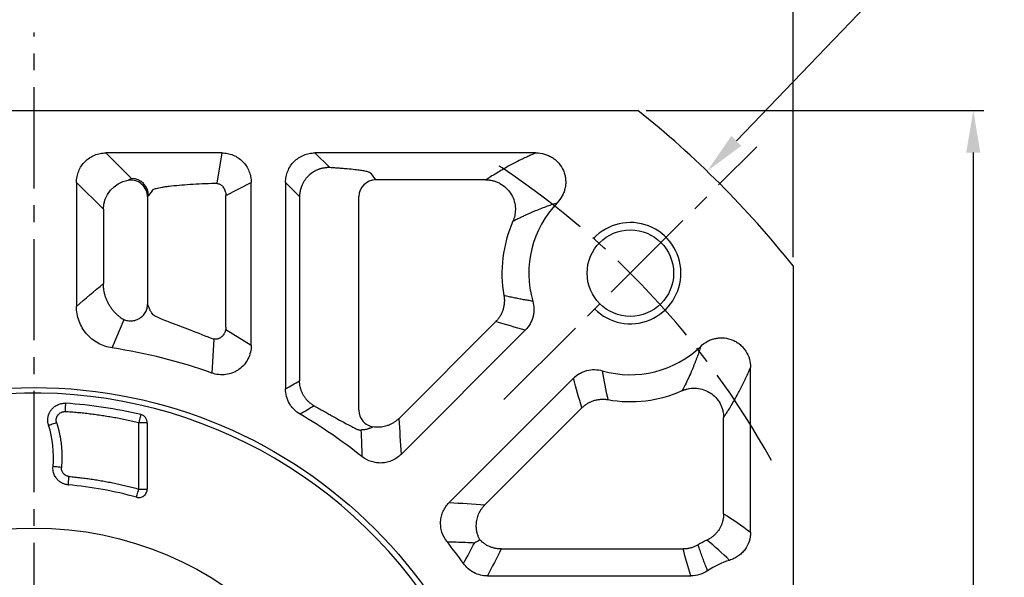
# Model space of a CAD drawing. Header units: millimetres. Extents: x 8126 to 9163, y -551 to 182.
# Tile 8 of 15: x 8339 to 8455, y -44 to 22. Entities that reach past the tile are written whole.
import ezdxf

# ---------------------------------------------------------------- set-up
doc = ezdxf.new("R2010")
doc.units = ezdxf.units.MM
doc.linetypes.add('点画线', pattern=[18, 12, -2, 2, -2])
for name, color, linetype, lineweight in [('6文字层', 3, 'Continuous', 35), ('粗实线', 7, 'Continuous', 40), ('细实线', 7, 'Continuous', 18)]:
    doc.layers.add(name, color=color, linetype=linetype, lineweight=lineweight)
doc.layers.add('7中心线层', color=7, linetype='点画线')
doc.layers.add('标注线', color=7, linetype='Continuous')
doc.styles.add('工程字', font='gbenor.shx', dxfattribs={"bigfont": 'gbcbig.shx'})
doc.dimstyles.new('ISO-25', dxfattribs={"dimtxt": 11, "dimasz": 5, "dimexe": 1.25, "dimexo": 1, "dimgap": 2, "dimtad": 1, "dimtxsty": '工程字', "dimcen": 2, "dimadec": 0, "dimazin": 0, "dimtfac": 1, "dimtmove": 0, "dimatfit": 3, "dimfxl": 1, "dimarcsym": 0})
doc.dimstyles.new('ISO-25-1', dxfattribs={"dimtxt": 11, "dimasz": 5, "dimexe": 1.25, "dimexo": 1, "dimgap": 2, "dimtad": 1, "dimtoh": 1, "dimtxsty": '工程字', "dimcen": 2, "dimadec": 0, "dimazin": 0, "dimtfac": 1, "dimtmove": 0, "dimatfit": 3, "dimfxl": 1, "dimarcsym": 0})

# ---------------------------------------------------------------- blocks, each defined once
blk = doc.blocks.new('*D31')
at = {"layer": '6文字层', "color": 0, "lineweight": -2}
for p, q in [((8412.87, 11.38), (8452.91, 11.38)), ((8451.66, 6.38), (8451.66, -163.62)), ((8412.87, -168.62), (8452.91, -168.62))]:
    blk.add_line(p, q, dxfattribs=at)
at = {"layer": '6文字层', "color": 0}
for points in [[(8452.49, 6.38), (8450.82, 6.38), (8451.66, 11.38)], [(8450.82, -163.62), (8452.49, -163.62), (8451.66, -168.62)]]:
    blk.add_solid(points, dxfattribs=at)
at = {"layer": 'Defpoints', "color": 0}
for p in [(8411.87, 11.38), (8411.87, -168.62), (8451.66, -168.62)]:
    blk.add_point(p, dxfattribs=at)
at = {"layer": '6文字层', "color": 0, "insert": (8444.16, -78.62), "char_height": 11, "attachment_point": 5, "rotation": 90, "style": '工程字'}
blk.add_mtext('180', dxfattribs=at)
blk = doc.blocks.new('*D33')
at = {"layer": '6文字层', "color": 0, "lineweight": -2}
for p, q in [((8340.28, -80.62), (8340.28, -76.62)), ((8338.28, -78.62), (8342.28, -78.62)), ((8231.44, -170.24), (8259.95, -146.24)), ((8204.69, -170.24), (8231.44, -170.24))]:
    blk.add_line(p, q, dxfattribs=at)
at = {"layer": '6文字层', "color": 0}
blk.add_solid([(8260.49, -146.88), (8259.41, -145.6), (8263.78, -143.02)], dxfattribs=at)
at = {"layer": 'Defpoints', "color": 0}
for p in [(8416.78, -14.22), (8263.78, -143.02)]:
    blk.add_point(p, dxfattribs=at)
at = {"layer": '6文字层', "color": 0, "insert": (8217.07, -162.74), "char_height": 11, "attachment_point": 5, "style": '工程字'}
blk.add_mtext('∅200', dxfattribs=at)
blk = doc.blocks.new('*D34')
at = {"layer": '6文字层', "color": 0, "lineweight": -2}
for p, q in [((8439.01, 23.8), (8423.56, 7.77)), ((8465.77, 23.8), (8439.01, 23.8)), ((8340.28, -80.62), (8340.28, -76.62)), ((8338.28, -78.62), (8342.28, -78.62))]:
    blk.add_line(p, q, dxfattribs=at)
at = {"layer": '6文字层', "color": 0}
blk.add_solid([(8422.96, 8.35), (8424.16, 7.19), (8420.09, 4.17)], dxfattribs=at)
at = {"layer": 'Defpoints', "color": 0}
for p in [(8420.09, 4.17), (8260.47, -161.42)]:
    blk.add_point(p, dxfattribs=at)
at = {"layer": '6文字层', "color": 0, "lineweight": 25, "insert": (8453.39, 31.3), "char_height": 11, "attachment_point": 5, "style": '工程字'}
blk.add_mtext('∅230{}{{\\H0.7x;}{}}', dxfattribs=at)
blk = doc.blocks.new('*D35')
at = {"layer": '6文字层', "color": 0, "lineweight": -2}
for p, q in [((8250.28, -6.03), (8250.28, 25.19)), ((8430.28, -6.03), (8430.28, 25.19)), ((8425.28, 23.94), (8255.28, 23.94))]:
    blk.add_line(p, q, dxfattribs=at)
at = {"layer": '6文字层', "color": 0}
for points in [[(8255.28, 24.77), (8255.28, 23.11), (8250.28, 23.94)], [(8425.28, 23.11), (8425.28, 24.77), (8430.28, 23.94)]]:
    blk.add_solid(points, dxfattribs=at)
at = {"layer": 'Defpoints', "color": 0}
for p in [(8250.28, 23.94), (8250.28, -7.03), (8430.28, -7.03)]:
    blk.add_point(p, dxfattribs=at)
at = {"layer": '6文字层', "color": 0, "insert": (8340.28, 31.44), "char_height": 11, "attachment_point": 5, "style": '工程字'}
blk.add_mtext('180', dxfattribs=at)
blk = doc.blocks.new('*D36')
at = {"layer": '6文字层', "color": 0, "lineweight": -2}
for p, q in [((8426.69, -165.03), (8428.66, -167)), ((8340.28, -178.87), (8340.28, -203.61))]:
    blk.add_line(p, q, dxfattribs=at)
blk.add_arc((8340.28, -78.62), 123.74, 272.3153, 312.6847, dxfattribs=at)
at = {"layer": '6文字层', "color": 0}
for points in [[(8424.75, -170.18), (8423.59, -168.98), (8427.78, -166.12)], [(8345.26, -201.43), (8345.3, -203.09), (8340.28, -202.36)]]:
    blk.add_solid(points, dxfattribs=at)
at = {"layer": 'Defpoints', "color": 0}
for p in [(8340.28, 20.63), (8396, -134.34), (8425.98, -164.32), (8340.28, -177.87), (8372.31, -198.15)]:
    blk.add_point(p, dxfattribs=at)
at = {"layer": '6文字层', "color": 0, "insert": (8384.76, -186.01), "char_height": 11, "attachment_point": 5, "rotation": 22.5, "style": '工程字'}
blk.add_mtext('45%%d', dxfattribs=at)

msp = doc.modelspace()

# ---------------------------------------------------------------- linework, layer by layer
at = {"layer": '7中心线层'}
for p, q in [((8340.2794, -177.8693), (8340.2794, 20.6263)), ((8396.0021, -22.8988), (8425.9781, 7.0771))]:
    msp.add_line(p, q, dxfattribs=at)
msp.add_arc((8340.2794, -78.6215), 100, 29.009385, 57.167358, dxfattribs=at)
at = {"layer": '标注线'}
for p, q in [((8362.5443, 6.3437), (8361.9456, 2.7466)), ((8363.032, 1.3023), (8366.0358, 2.8523)), ((8349.5616, -16.7795), (8350.966, -13.4128)), ((8363.0071, -14.5858), (8366.0358, -16.4624)), ((8361.5907, -15.7315), (8361.367, -19.7495))]:
    msp.add_line(p, q, dxfattribs=at)
at = {"layer": '粗实线', "color": 0, "lineweight": 30}
for p, q in [((8268.6903, 11.3785), (8411.8685, 11.3785)), ((8430.2794, -7.0324), (8430.2794, -150.2106))]:
    msp.add_line(p, q, dxfattribs=at)
for centre, radius in [((8410.9901, -7.9108), 5.125), ((8340.2794, -78.6215), 57.15), ((8340.2794, -78.6215), 40.5)]:
    msp.add_circle(centre, radius, dxfattribs=at)
for radius, start, end in [(115, 38.49995, 51.50005), (56.5, 35.800973, 99.199034)]:
    msp.add_arc((8340.2794, -78.6215), radius, start, end, dxfattribs=at)
at = {"layer": '细实线', "color": 0, "lineweight": -3}
for p, q in [((8362.5443, 6.3437), (8348.8057, 6.3437)), ((8348.8057, 6.3437), (8351.8574, 3.292)), ((8399.8014, 6.3437), (8373.5968, 6.3437)), ((8373.5968, 6.3437), (8375.343, 4.5975)), ((8380.8062, 3.1521), (8380.2793, 3.8552)), ((8345.3142, 2.8523), (8345.3142, -11.8469)), ((8345.3142, 2.8523), (8348.5058, -0.3394)), ((8366.0358, -16.4626), (8366.0358, 2.8523)), ((8370.1053, 2.8523), (8370.1053, -21.6179)), ((8370.1053, 2.8523), (8371.7704, 1.1872)), ((8393.8719, 3.1521), (8380.8062, 3.1521)), ((8354.2794, 1.8599), (8353.8547, 1.2968)), ((8354.2794, 1.8599), (8354.4245, 1.999)), ((8363.032, -14.2987), (8363.032, 1.3023)), ((8371.7704, 1.1872), (8371.7704, -20.6703)), ((8353.7498, 1.1369), (8353.7498, -11.5876)), ((8378.809, -24.1646), (8378.809, 1.157)), ((8348.5058, -0.3394), (8348.5058, -9.1529)), ((8354.4042, -12.8497), (8354.2794, -12.6862)), ((8383.5237, -25.1576), (8395.033, -13.6483)), ((8383.8097, -29.3852), (8398.5386, -14.6563)), ((8425.2447, -38.6168), (8425.2447, -19.101)), ((8404.2447, -20.3623), (8389.5157, -35.0912)), ((8405.2527, -23.8679), (8393.7434, -35.3772)), ((8353.7002, -25.6394), (8352.7015, -25.6394)), ((8352.7015, -33.504), (8352.7015, -25.6394)), ((8353.7002, -25.6394), (8353.7002, -33.504)), ((8422.053, -36.4242), (8422.053, -25.029)), ((8352.7015, -33.504), (8353.7002, -33.504)), ((8395.67, -40.604), (8417.2474, -40.604)), ((8394.0497, -43.7956), (8418.1791, -43.7956))]:
    msp.add_line(p, q, dxfattribs=at)
at = {"layer": '细实线', "color": 0, "lineweight": -3, "flags": 128}
for points in [[(8343.9807, -24.3286), (8343.9938, -24.1372), (8344.0063, -23.9529), (8344.018, -23.7825), (8344.0282, -23.6324), (8344.0367, -23.5083), (8344.043, -23.4146), (8344.0471, -23.3548), (8344.0487, -23.3313)], [(8342.0047, -25.9224), (8342.0286, -25.915), (8342.0866, -25.8968), (8342.1767, -25.8686), (8342.2956, -25.8315), (8342.4387, -25.7867), (8342.601, -25.7359), (8342.7764, -25.681), (8342.9585, -25.6241)], [(8352.9297, -24.6661), (8352.9243, -24.6891), (8352.9107, -24.7474), (8352.8892, -24.8388), (8352.8608, -24.96), (8352.8265, -25.1064), (8352.7875, -25.2727), (8352.7453, -25.4525), (8352.7015, -25.6394)], [(8343.5296, -30.9263), (8343.3395, -30.9094), (8343.1565, -30.8931), (8342.9871, -30.8781), (8342.8377, -30.8648), (8342.7137, -30.8538), (8342.6196, -30.8455), (8342.5591, -30.8401), (8342.5341, -30.8379)], [(8344.3475, -33.0056), (8344.3497, -32.9807), (8344.3551, -32.9201), (8344.3635, -32.8261), (8344.3746, -32.7021), (8344.3879, -32.5526), (8344.403, -32.3833), (8344.4193, -32.2002), (8344.4363, -32.0102)], [(8352.4363, -34.4676), (8352.4429, -34.4434), (8352.459, -34.3848), (8352.4841, -34.2938), (8352.5171, -34.1738), (8352.557, -34.0291), (8352.6021, -33.8652), (8352.6509, -33.688), (8352.7015, -33.504)]]:
    msp.add_lwpolyline(points, dxfattribs=at)
at = {"layer": '细实线', "color": 0, "lineweight": -3}
for centre, radius, start, end in [((8351.8499, 1.2872), 2.0048, 0.275169, 89.786099), ((8380.8137, 1.1473), 2.0048, 90.213882, 179.72485), ((8410.9901, -7.9108), 12.0348, 136.113492, 196.0261), ((8410.9901, -7.9108), 15.2264, 156.139936, 190.084174), ((8340.2794, -78.6215), 62.5348, 70.292821, 81.463873), ((8410.9901, -7.9108), 12.0348, 253.973951, 313.880928), ((8410.9901, -7.9108), 15.2264, 259.915869, 293.860082), ((8340.2794, -78.6215), 55.4186, 76.804854, 86.100011), ((8340.2794, -78.6215), 62.5348, 51.545288, 59.694646), ((8329.8838, -29.7141), 12.7001, 354.923723, 17.370871), ((8340.2794, -78.6215), 45.797, 74.606269, 84.903756), ((8425.2794, -50.6215), 12.2264, 115.25676, 120.753017), ((8340.2794, -78.6215), 62.5348, 35.474163, 38.454712), ((8425.2794, -50.6215), 9.0348, 106.281799, 124.561128)]:
    msp.add_arc(centre, radius, start, end, dxfattribs=at)
at = {"layer": '细实线', "color": 0, "lineweight": -2}
msp.add_arc((8410.9901, -7.9108), 6, 225.000055, 136.719135, dxfattribs=at)
at = {"layer": '细实线', "color": 0, "lineweight": -3}
for points, knots in [([(8345.3142, 2.8523), (8345.3138, 3.0829), (8345.3359, 3.3098), (8345.4233, 3.7563), (8345.4898, 3.9783), (8345.664, 4.4018), (8345.7709, 4.6026), (8346.0237, 4.9825), (8346.1711, 5.1625), (8346.4933, 5.4849), (8346.6691, 5.6296), (8347.0511, 5.8847), (8347.2546, 5.993), (8347.6752, 6.1665), (8347.8951, 6.233), (8348.3467, 6.322), (8348.5749, 6.3441), (8348.8057, 6.3437)], [0, 0, 0, 0, 0.125, 0.125, 0.25, 0.25, 0.375, 0.375, 0.5, 0.5, 0.625, 0.625, 0.75, 0.75, 0.875, 0.875, 1, 1, 1, 1]), ([(8362.5443, 6.3437), (8362.775, 6.3441), (8363.0019, 6.322), (8363.4484, 6.2346), (8363.6704, 6.1681), (8364.0938, 5.9939), (8364.2947, 5.887), (8364.6746, 5.6342), (8364.8545, 5.4868), (8365.177, 5.1646), (8365.3216, 4.9888), (8365.5768, 4.6068), (8365.6851, 4.4033), (8365.8586, 3.9827), (8365.9251, 3.7628), (8366.0141, 3.3112), (8366.0362, 3.083), (8366.0358, 2.8523)], [0, 0, 0, 0, 0.125, 0.125, 0.25, 0.25, 0.375, 0.375, 0.5, 0.5, 0.625, 0.625, 0.75, 0.75, 0.875, 0.875, 1, 1, 1, 1]), ([(8370.1053, 2.8523), (8370.105, 3.0829), (8370.127, 3.3098), (8370.2145, 3.7563), (8370.2809, 3.9783), (8370.4552, 4.4018), (8370.562, 4.6026), (8370.8148, 4.9825), (8370.9622, 5.1625), (8371.2845, 5.4849), (8371.4603, 5.6296), (8371.8422, 5.8847), (8372.0457, 5.993), (8372.4663, 6.1665), (8372.6863, 6.233), (8373.1379, 6.322), (8373.3661, 6.3441), (8373.5968, 6.3437)], [0, 0, 0, 0, 0.125, 0.125, 0.25, 0.25, 0.375, 0.375, 0.5, 0.5, 0.625, 0.625, 0.75, 0.75, 0.875, 0.875, 1, 1, 1, 1]), ([(8399.8014, 6.3443), (8399.688, 6.2957), (8399.434, 6.1868), (8399.0262, 6.0057), (8398.5547, 5.7891), (8397.9057, 5.4789), (8397.2158, 5.129), (8396.2262, 4.5969), (8395.3144, 4.0645), (8394.4576, 3.5312), (8394.0455, 3.2645), (8393.8719, 3.1521)], [0, 0, 0, 0, 0.04588588, 0.10284505, 0.17088122, 0.24999778, 0.39498934, 0.49998328, 0.74998787, 0.89467027, 1, 1, 1, 1]), ([(8399.8018, 6.3437), (8400.1469, 6.3449), (8400.4839, 6.2981), (8400.9776, 6.1561), (8401.1405, 6.0963), (8401.4516, 5.9555), (8401.6011, 5.8743), (8401.8881, 5.6903), (8402.0267, 5.5866), (8402.2855, 5.3605), (8402.4053, 5.239), (8402.7359, 4.8496), (8402.92, 4.5518), (8403.1205, 4.0811), (8403.1755, 3.9196), (8403.2612, 3.5872), (8403.2917, 3.4162), (8403.3262, 3.0763), (8403.3307, 2.9059), (8403.3144, 2.5643), (8403.2933, 2.3918), (8403.2267, 2.0558), (8403.1813, 1.8914), (8403.0672, 1.57), (8402.9979, 1.4119), (8402.757, 0.9557), (8402.5565, 0.68), (8402.3165, 0.432)], [0, 0, 0, 0, 0.125, 0.125, 0.1875, 0.1875, 0.25, 0.25, 0.3125, 0.3125, 0.375, 0.375, 0.5, 0.5, 0.5625, 0.5625, 0.625, 0.625, 0.6875, 0.6875, 0.75, 0.75, 0.8125, 0.8125, 0.875, 0.875, 1, 1, 1, 1]), ([(8375.343, 4.5975), (8375.2774, 4.598), (8375.148, 4.599), (8374.9565, 4.5875), (8374.7715, 4.5675), (8374.5937, 4.5389), (8374.4238, 4.503), (8374.2623, 4.4608), (8374.1097, 4.4132), (8373.9661, 4.3614), (8373.8317, 4.3064), (8373.7066, 4.2491), (8373.5909, 4.1906), (8373.4844, 4.1318), (8373.387, 4.0736), (8373.2987, 4.0169), (8373.2191, 3.9626), (8373.1482, 3.9113), (8373.0857, 3.8637), (8373.0314, 3.8207), (8372.9852, 3.7825), (8372.947, 3.7497), (8372.9166, 3.7229), (8372.8937, 3.7022), (8372.8783, 3.6881), (8372.7052, 3.5275), (8372.3977, 3.1751), (8372.1286, 2.7062), (8371.9501, 2.271), (8371.8584, 1.9629), (8371.8007, 1.642), (8371.7753, 1.4074), (8371.772, 1.2579), (8371.7704, 1.1871)], [0, 0, 0, 0, 0.03681467, 0.07262378, 0.10732691, 0.14084227, 0.17310345, 0.20405635, 0.23365629, 0.26186542, 0.28865046, 0.31398091, 0.3378276, 0.36016168, 0.380954, 0.40017485, 0.417794, 0.43378094, 0.44810541, 0.46073798, 0.47164809, 0.4808076, 0.48819536, 0.49379484, 0.49759381, 0.49958415, 0.62243565, 0.74936269, 0.78859302, 0.87447606, 0.92047497, 0.96233571, 1, 1, 1, 1]), ([(8380.2793, 3.8552), (8380.2778, 3.864), (8380.2744, 3.8842), (8380.2502, 3.9183), (8380.1985, 3.9599), (8380.1041, 4.0088), (8379.9055, 4.0819), (8379.5523, 4.1688), (8378.9962, 4.2646), (8378.306, 4.3563), (8377.5514, 4.4345), (8376.8123, 4.4973), (8376.2471, 4.5394), (8375.7666, 4.5718), (8375.4708, 4.5897), (8375.343, 4.5975)], [0, 0, 0, 0, 0.03139653, 0.07185395, 0.12133299, 0.17980073, 0.24723564, 0.38545035, 0.50019506, 0.61409642, 0.75305258, 0.8344837, 0.90281553, 0.95800874, 1, 1, 1, 1]), ([(8353.7498, 1.1369), (8353.7486, 1.3895), (8353.6975, 1.6664), (8353.4618, 2.1998), (8353.2761, 2.4538), (8352.8066, 2.8514), (8352.5253, 2.993), (8351.9597, 3.1384), (8351.6777, 3.1437), (8351.4277, 3.1038)], [0, 0, 0, 0, 0.25, 0.25, 0.5, 0.5, 0.75, 0.75, 1, 1, 1, 1]), ([(8354.4245, 1.999), (8354.4317, 2.0071), (8354.4738, 2.0539), (8354.7223, 2.1256), (8355.0727, 2.2113), (8355.445, 2.2806), (8355.855, 2.344), (8356.4868, 2.4268), (8357.4234, 2.5229), (8358.7528, 2.6226), (8360.1826, 2.704), (8361.2134, 2.7428), (8361.7177, 2.7617)], [0, 0, 0, 0, 0.02399186, 0.13985025, 0.21859202, 0.29339468, 0.3642584, 0.43118363, 0.58214368, 0.72725978, 0.86654158, 1, 1, 1, 1]), ([(8361.7177, 2.7617), (8361.7444, 2.7621), (8361.8042, 2.7629), (8361.9038, 2.7544), (8362.0248, 2.7333), (8362.1604, 2.6927), (8362.3706, 2.5982), (8362.5821, 2.4395), (8362.7634, 2.2155), (8362.8814, 2.0109), (8362.9671, 1.7871), (8363.0228, 1.5486), (8363.0289, 1.3847), (8363.032, 1.3023)], [0, 0, 0, 0, 0.03837653, 0.08595624, 0.14290061, 0.21299936, 0.28553572, 0.46525359, 0.57064816, 0.67507405, 0.78194148, 0.89047955, 1, 1, 1, 1]), ([(8393.8719, 3.1521), (8393.927, 3.1511), (8394.0384, 3.1491), (8394.2072, 3.1358), (8394.3792, 3.1144), (8394.5539, 3.0835), (8394.7988, 3.0272), (8395.1315, 2.9212), (8395.6609, 2.6772), (8396.2615, 2.2441), (8396.8189, 1.5802), (8397.2007, 0.8025), (8397.3453, 0.1198), (8397.3631, -0.403), (8397.3411, -0.7487), (8397.2839, -1.0926), (8397.195, -1.4298), (8397.1082, -1.6447), (8397.065, -1.7517)], [0, 0, 0, 0, 0.02390443, 0.04839792, 0.07347298, 0.09911888, 0.12532147, 0.18251064, 0.25025441, 0.37752122, 0.49986418, 0.6223631, 0.74947393, 0.79887206, 0.84900301, 0.89948705, 0.94994253, 1, 1, 1, 1]), ([(8397.065, -1.7517), (8397.2236, -1.6701), (8397.5278, -1.5135), (8397.9778, -1.2924), (8398.3965, -1.0933), (8398.7829, -0.916), (8399.1346, -0.7597), (8399.4496, -0.6238), (8399.8922, -0.4379), (8400.4555, -0.2119), (8401.1423, 0.0426), (8401.7509, 0.2529), (8402.1408, 0.3764), (8402.3165, 0.4321)], [0, 0, 0, 0, 0.10417354, 0.19980515, 0.28689801, 0.36545575, 0.43548216, 0.49698098, 0.54995691, 0.69036522, 0.81216906, 0.91537253, 1, 1, 1, 1]), ([(8350.5943, -13.2087), (8350.5373, -13.1668), (8350.423, -13.0829), (8350.258, -12.9474), (8350.0978, -12.8049), (8349.9435, -12.6549), (8349.7952, -12.4979), (8349.6536, -12.3344), (8349.5191, -12.1646), (8349.3921, -11.9892), (8349.2728, -11.8086), (8349.1617, -11.6233), (8349.0338, -11.3875), (8348.8961, -11.0936), (8348.76, -10.7346), (8348.6495, -10.3573), (8348.5684, -9.965), (8348.5162, -9.5619), (8348.5093, -9.2897), (8348.5058, -9.1529)], [0, 0, 0, 0, 0.0447969, 0.08984828, 0.13511513, 0.18055723, 0.22613342, 0.27180179, 0.3175199, 0.36324502, 0.40893442, 0.45454554, 0.50003629, 0.57881508, 0.65989769, 0.74294507, 0.8275829, 0.91340859, 1, 1, 1, 1]), ([(8350.5943, -13.2087), (8350.7146, -13.2927), (8350.8528, -13.3691), (8351.1634, -13.4904), (8351.3359, -13.5351), (8351.7034, -13.5751), (8351.8982, -13.5702), (8352.2874, -13.5006), (8352.4814, -13.4358), (8352.8412, -13.2509), (8353.0067, -13.1311), (8353.2893, -12.8556), (8353.4063, -12.7002), (8353.5867, -12.3788), (8353.6502, -12.2129), (8353.7311, -11.8905), (8353.7487, -11.7339), (8353.7498, -11.5876)], [0, 0, 0, 0, 0.125, 0.125, 0.25, 0.25, 0.375, 0.375, 0.5, 0.5, 0.625, 0.625, 0.75, 0.75, 0.875, 0.875, 1, 1, 1, 1]), ([(8354.2664, -12.6702), (8354.2448, -12.6363), (8354.2016, -12.5685), (8354.1369, -12.4568), (8354.0723, -12.337), (8354.0152, -12.2224), (8353.9507, -12.086), (8353.8827, -11.9316), (8353.8107, -11.7532), (8353.7678, -11.6366), (8353.7498, -11.5876)], [0, 0, 0, 0, 0.12497818, 0.24997825, 0.37499053, 0.50000686, 0.58100945, 0.7500059, 0.89498833, 1, 1, 1, 1]), ([(8395.9989, -10.5769), (8396.009, -10.6396), (8396.0292, -10.7658), (8396.0464, -10.958), (8396.0537, -11.1527), (8396.0498, -11.3492), (8396.0348, -11.5467), (8396.0085, -11.7441), (8395.9707, -11.9405), (8395.9217, -12.135), (8395.8615, -12.3264), (8395.7904, -12.5139), (8395.709, -12.6966), (8395.6176, -12.8735), (8395.5168, -13.0441), (8395.4075, -13.2075), (8395.29, -13.3629), (8395.166, -13.5106), (8395.0771, -13.6026), (8395.033, -13.6483)], [0, 0, 0, 0, 0.0569585, 0.11459531, 0.17283331, 0.23158999, 0.29077806, 0.35030614, 0.4100796, 0.47000141, 0.52997306, 0.58989558, 0.64967046, 0.70920067, 0.76839157, 0.8271518, 0.88539406, 0.94303583, 1, 1, 1, 1]), ([(8399.423, -11.2333), (8399.2443, -11.2058), (8398.8814, -11.1498), (8398.3316, -11.0552), (8397.7676, -10.9511), (8397.1898, -10.8366), (8396.5981, -10.7122), (8396.2004, -10.6224), (8395.9989, -10.5769)], [0, 0, 0, 0, 0.1546811, 0.31415652, 0.4784262, 0.64749006, 0.82134803, 1, 1, 1, 1]), ([(8399.423, -11.2333), (8399.5093, -11.5331), (8399.5543, -11.8374), (8399.5612, -12.3007), (8399.5531, -12.4573), (8399.5163, -12.7644), (8399.4879, -12.9156), (8399.3726, -13.3623), (8399.2538, -13.6543), (8398.9479, -14.1886), (8398.7593, -14.4358), (8398.5386, -14.6563)], [0, 0, 0, 0, 0.25, 0.25, 0.375, 0.375, 0.5, 0.5, 0.75, 0.75, 1, 1, 1, 1]), ([(8349.5616, -16.7795), (8349.2672, -16.7356), (8348.9767, -16.6654), (8348.4128, -16.4745), (8348.1393, -16.3535), (8347.6239, -16.0687), (8347.3806, -15.9045), (8346.9228, -15.5326), (8346.7081, -15.3236), (8346.3248, -14.8776), (8346.1537, -14.6389), (8345.8536, -14.1298), (8345.7255, -13.8597), (8345.5218, -13.3086), (8345.4445, -13.0251), (8345.3402, -12.4421), (8345.3139, -12.1446), (8345.3142, -11.8469)], [0, 0, 0, 0, 0.125, 0.125, 0.25, 0.25, 0.375, 0.375, 0.5, 0.5, 0.625, 0.625, 0.75, 0.75, 0.875, 0.875, 1, 1, 1, 1]), ([(8354.2794, -12.6862), (8354.2776, -12.6846), (8354.2732, -12.6807), (8354.2689, -12.6741), (8354.2664, -12.6702)], [0, 0, 0, 0, 0.41677061, 1, 1, 1, 1]), ([(8361.3136, -15.6532), (8360.3453, -15.2662), (8358.8853, -14.6827), (8357.2644, -14.0778), (8356.2158, -13.682), (8355.3668, -13.3478), (8354.7698, -13.0756), (8354.4495, -12.9112), (8354.4061, -12.8523), (8354.4042, -12.8497)], [0, 0, 0, 0, 0.28185424, 0.42497438, 0.56961051, 0.70966633, 0.85085627, 0.99332381, 1, 1, 1, 1]), ([(8363.032, -14.2987), (8363.0312, -14.337), (8363.0297, -14.4132), (8363.0175, -14.5266), (8362.9985, -14.638), (8362.9722, -14.7469), (8362.939, -14.8529), (8362.8984, -14.9588), (8362.8339, -15.0924), (8362.7443, -15.2344), (8362.6276, -15.3742), (8362.5416, -15.453), (8362.4805, -15.5019), (8362.4388, -15.5334), (8362.369, -15.5798), (8362.2693, -15.6349), (8362.1376, -15.6896), (8361.9726, -15.733), (8361.7751, -15.7514), (8361.5473, -15.7339), (8361.3948, -15.6813), (8361.3136, -15.6532)], [0, 0, 0, 0, 0.04253073, 0.08472424, 0.12660248, 0.1681743, 0.20943856, 0.25038741, 0.29477948, 0.37545597, 0.43864817, 0.50079319, 0.50835879, 0.52849504, 0.56089603, 0.60507811, 0.66069634, 0.72764729, 0.80614853, 0.89670542, 1, 1, 1, 1]), ([(8419.3319, -16.5855), (8419.5799, -16.3455), (8419.8551, -16.1452), (8420.3093, -15.9048), (8420.4682, -15.8348), (8420.79, -15.7203), (8420.954, -15.675), (8421.2885, -15.6083), (8421.4602, -15.5869), (8421.8038, -15.5701), (8421.9744, -15.5746), (8422.4829, -15.6258), (8422.8221, -15.7127), (8423.2932, -15.9128), (8423.4449, -15.9911), (8423.7373, -16.1712), (8423.8779, -16.2733), (8424.1386, -16.4944), (8424.2601, -16.6141), (8424.4853, -16.8715), (8424.5897, -17.0105), (8424.8674, -17.4432), (8425.009, -17.7564), (8425.1994, -18.4178), (8425.246, -18.7558), (8425.2447, -19.101)], [0, 0, 0, 0, 0.125, 0.125, 0.1875, 0.1875, 0.25, 0.25, 0.3125, 0.3125, 0.375, 0.375, 0.5, 0.5, 0.5625, 0.5625, 0.625, 0.625, 0.6875, 0.6875, 0.75, 0.75, 0.875, 0.875, 1, 1, 1, 1]), ([(8366.0358, -16.4626), (8366.0364, -16.7441), (8366.004, -17.0201), (8365.8751, -17.5613), (8365.7768, -17.828), (8365.5235, -18.3222), (8365.3663, -18.5554), (8364.9987, -18.9786), (8364.7926, -19.1647), (8364.4502, -19.4063), (8364.3298, -19.4808), (8364.0837, -19.613), (8363.9574, -19.6713), (8363.5694, -19.8229), (8363.2944, -19.8936), (8362.7418, -19.9661), (8362.4639, -19.9693), (8361.905, -19.9084), (8361.6318, -19.845), (8361.367, -19.7495)], [0, 0, 0, 0, 0.125, 0.125, 0.25, 0.25, 0.375, 0.375, 0.5, 0.5, 0.5625, 0.5625, 0.625, 0.625, 0.75, 0.75, 0.875, 0.875, 1, 1, 1, 1]), ([(8419.3326, -16.5857), (8419.2992, -16.6918), (8419.2314, -16.9073), (8419.1262, -17.2249), (8419.0166, -17.5446), (8418.9023, -17.8656), (8418.7833, -18.1881), (8418.6596, -18.512), (8418.5311, -18.8373), (8418.3195, -19.3565), (8418.0125, -20.0657), (8417.5966, -20.9586), (8417.3014, -21.5376), (8417.1492, -21.8359)], [0, 0, 0, 0, 0.05093597, 0.10339114, 0.15736615, 0.21286157, 0.26987792, 0.32841568, 0.38847526, 0.45005705, 0.62191228, 0.80522503, 1, 1, 1, 1]), ([(8404.2447, -20.3623), (8404.4651, -20.1416), (8404.7096, -19.9549), (8405.1115, -19.7244), (8405.2525, -19.6556), (8405.5389, -19.539), (8405.685, -19.4907), (8406.1316, -19.3751), (8406.4446, -19.3376), (8407.0602, -19.3464), (8407.3679, -19.3916), (8407.6676, -19.4779)], [0, 0, 0, 0, 0.25, 0.25, 0.375, 0.375, 0.5, 0.5, 0.75, 0.75, 1, 1, 1, 1]), ([(8422.053, -25.029), (8422.1233, -24.9207), (8422.2824, -24.6755), (8422.5491, -24.2555), (8423.012, -23.5072), (8423.4976, -22.6751), (8424.0296, -21.6858), (8424.4044, -20.947), (8424.7556, -20.2074), (8425.0207, -19.6218), (8425.1768, -19.2588), (8425.2447, -19.101)], [0, 0, 0, 0, 0.06585399, 0.14919113, 0.25001226, 0.5000169, 0.60504484, 0.75000244, 0.85259394, 0.93592371, 1, 1, 1, 1]), ([(8373.4927, -23.6385), (8373.4393, -23.6064), (8373.3329, -23.5425), (8373.1803, -23.4363), (8373.0344, -23.3237), (8372.8961, -23.2045), (8372.7657, -23.0798), (8372.6436, -22.9503), (8372.5299, -22.8166), (8372.4249, -22.6796), (8372.3285, -22.5402), (8372.2058, -22.3424), (8372.0686, -22.0776), (8371.936, -21.738), (8371.8412, -21.3867), (8371.7818, -21.0295), (8371.7742, -20.7895), (8371.7704, -20.6703)], [0, 0, 0, 0, 0.05302011, 0.10556537, 0.15755891, 0.20892565, 0.25959324, 0.30949287, 0.35855999, 0.40673499, 0.45396372, 0.50019793, 0.60088427, 0.70165518, 0.80206076, 0.9016516, 1, 1, 1, 1]), ([(8371.835, -24.6322), (8371.5705, -24.4778), (8371.3316, -24.2927), (8371.0109, -23.9702), (8370.9098, -23.8542), (8370.7255, -23.6125), (8370.6419, -23.4865), (8370.4166, -23.0936), (8370.2991, -22.8073), (8370.1444, -22.2232), (8370.1052, -21.9242), (8370.1053, -21.6179)], [0, 0, 0, 0, 0.25, 0.25, 0.375, 0.375, 0.5, 0.5, 0.75, 0.75, 1, 1, 1, 1]), ([(8417.1492, -21.8359), (8417.1928, -21.8175), (8417.2808, -21.7803), (8417.417, -21.7308), (8417.5544, -21.6868), (8417.7411, -21.6356), (8418.1643, -21.5471), (8418.8498, -21.5191), (8419.704, -21.7005), (8420.4822, -22.0826), (8421.1457, -22.6403), (8421.5684, -23.2266), (8421.8159, -23.7537), (8421.9369, -24.1236), (8422.0081, -24.4612), (8422.0454, -24.7478), (8422.0505, -24.9365), (8422.053, -25.029)], [0, 0, 0, 0, 0.02053089, 0.04150111, 0.06290655, 0.08314186, 0.12555981, 0.25040648, 0.37748416, 0.50035896, 0.62252564, 0.74972979, 0.81018156, 0.87471606, 0.91806169, 0.95983954, 1, 1, 1, 1]), ([(8342.0047, -25.9224), (8341.9911, -25.8755), (8341.9639, -25.7812), (8341.9363, -25.6362), (8341.9187, -25.4892), (8341.9122, -25.3414), (8341.9165, -25.1943), (8341.9315, -25.0493), (8341.9566, -24.9076), (8341.9912, -24.7704), (8342.0343, -24.6389), (8342.085, -24.5139), (8342.1421, -24.3961), (8342.2046, -24.2859), (8342.2713, -24.1838), (8342.3562, -24.0691), (8342.4689, -23.9393), (8342.6207, -23.7959), (8342.8021, -23.6587), (8343.0124, -23.5356), (8343.2487, -23.4344), (8343.5053, -23.3631), (8343.7749, -23.3236), (8343.9573, -23.3287), (8344.0487, -23.3313)], [0, 0, 0, 0, 0.03779016, 0.07584861, 0.11402646, 0.15216944, 0.19012094, 0.22772512, 0.26483006, 0.30129062, 0.33697094, 0.37174657, 0.40550593, 0.43815135, 0.46959954, 0.49978146, 0.54841046, 0.60228143, 0.66097619, 0.72389457, 0.79025239, 0.8591036, 0.9293881, 1, 1, 1, 1]), ([(8405.2527, -23.8679), (8405.2984, -23.8238), (8405.3903, -23.735), (8405.538, -23.6109), (8405.6935, -23.4935), (8405.8569, -23.3841), (8406.0274, -23.2834), (8406.2044, -23.192), (8406.3871, -23.1105), (8406.5746, -23.0395), (8406.766, -22.9793), (8406.9604, -22.9302), (8407.1568, -22.8925), (8407.3542, -22.8661), (8407.5517, -22.8511), (8407.7483, -22.8473), (8407.943, -22.8546), (8408.1351, -22.8718), (8408.2613, -22.892), (8408.324, -22.902)], [0, 0, 0, 0, 0.0569642, 0.11460601, 0.1728483, 0.23160855, 0.29079947, 0.35032969, 0.41010458, 0.4700271, 0.52999876, 0.58992056, 0.64969401, 0.70922207, 0.76841012, 0.82716677, 0.88540475, 0.94304154, 1, 1, 1, 1]), ([(8342.9585, -25.6241), (8342.9497, -25.5927), (8342.9321, -25.5302), (8342.9177, -25.4339), (8342.9119, -25.3371), (8342.9155, -25.2402), (8342.9278, -25.1452), (8342.9533, -25.035), (8343.0091, -24.883), (8343.1603, -24.6324), (8343.3818, -24.4608), (8343.6058, -24.3718), (8343.7286, -24.3399), (8343.8641, -24.3244), (8343.9451, -24.3273), (8343.9807, -24.3286)], [0, 0, 0, 0, 0.05040645, 0.10058563, 0.15063478, 0.20062075, 0.25058991, 0.29898795, 0.37566462, 0.50071535, 0.74914836, 0.7893403, 0.87449752, 0.94482393, 1, 1, 1, 1]), ([(8352.7015, -25.6394), (8352.4622, -25.5842), (8351.9836, -25.474), (8351.2634, -25.321), (8350.5418, -25.1771), (8349.8187, -25.0433), (8349.0941, -24.9193), (8348.368, -24.8051), (8347.6405, -24.7008), (8346.9115, -24.6063), (8346.181, -24.5217), (8345.449, -24.4471), (8344.7155, -24.3816), (8344.2257, -24.3463), (8343.9807, -24.3286)], [0, 0, 0, 0, 0.08347318, 0.16687013, 0.25020605, 0.33349616, 0.41675572, 0.5, 0.58324428, 0.66650384, 0.74979395, 0.83312987, 0.91652682, 1, 1, 1, 1]), ([(8373.4927, -23.6385), (8373.2146, -23.8041), (8372.6618, -24.1332), (8372.1095, -24.4665), (8371.835, -24.6322)], [0, 0, 0, 0, 0.50295526, 1, 1, 1, 1]), ([(8373.4927, -23.6385), (8373.589, -23.6909), (8373.7811, -23.7953), (8374.0619, -23.9492), (8374.3366, -24.1004), (8374.6045, -24.2486), (8374.866, -24.3938), (8375.121, -24.5359), (8375.3696, -24.6748), (8375.8564, -24.9475), (8376.5346, -25.3287), (8377.3243, -25.7675), (8377.9829, -26.1193), (8378.3984, -26.3208), (8378.6477, -26.4258), (8378.7898, -26.4774), (8378.904, -26.5087), (8378.9931, -26.5212), (8379.0295, -26.5123), (8379.0477, -26.5079)], [0, 0, 0, 0, 0.03177884, 0.06340817, 0.09490792, 0.12629825, 0.15759952, 0.18883226, 0.22001714, 0.25117494, 0.37671495, 0.49983879, 0.624614, 0.74874414, 0.7997141, 0.85018119, 0.90028717, 0.95017748, 1, 1, 1, 1]), ([(8378.809, -24.1646), (8378.8111, -24.6258), (8378.9795, -25.0855), (8379.2768, -25.44), (8379.5788, -25.8002), (8380.0114, -26.049), (8380.4744, -26.1288)], [0.007829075, 0.007829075, 0.007829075, 0.007829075, 0.5, 0.5, 0.5, 1, 1, 1, 1]), ([(8342.9585, -25.6241), (8342.9958, -25.7466), (8343.0702, -25.9913), (8343.1687, -26.3619), (8343.2574, -26.7345), (8343.3354, -27.1094), (8343.4029, -27.4865), (8343.4599, -27.8658), (8343.5179, -28.342), (8343.5657, -28.9155), (8343.588, -29.5859), (8343.5796, -30.2568), (8343.5463, -30.703), (8343.5296, -30.9263)], [0, 0, 0, 0, 0.07155866, 0.14298134, 0.21432398, 0.28564269, 0.35699366, 0.42843297, 0.50001652, 0.62514378, 0.74998282, 0.87483461, 1, 1, 1, 1]), ([(8353.7002, -25.6394), (8353.7001, -25.5359), (8353.6836, -25.4265), (8353.6116, -25.2132), (8353.5559, -25.1096), (8353.412, -24.9277), (8353.3239, -24.8498), (8353.1329, -24.7309), (8353.0303, -24.6898), (8352.9297, -24.6661)], [0, 0, 0, 0, 0.25, 0.25, 0.5, 0.5, 0.75, 0.75, 1, 1, 1, 1]), ([(8383.5237, -25.1576), (8383.4771, -25.2025), (8383.3841, -25.2921), (8383.2363, -25.4158), (8383.0839, -25.5307), (8382.9273, -25.6357), (8382.7677, -25.7308), (8382.6062, -25.8159), (8382.4438, -25.891), (8382.2815, -25.9563), (8382.0682, -26.0302), (8381.7987, -26.1023), (8381.4698, -26.1577), (8381.1366, -26.181), (8380.8031, -26.1748), (8380.5837, -26.1441), (8380.4744, -26.1288)], [0, 0, 0, 0, 0.05848651, 0.11653966, 0.1740176, 0.23078257, 0.2867024, 0.34165177, 0.39551333, 0.44817855, 0.49954838, 0.59926272, 0.69961697, 0.80016056, 0.90043775, 1, 1, 1, 1]), ([(8379.0477, -26.5079), (8379.0715, -27.0342), (8379.1185, -28.0768), (8379.1526, -29.1294), (8379.1695, -29.6505)], [0, 0, 0, 0, 0.50485221, 1, 1, 1, 1]), ([(8380.4744, -26.1288), (8380.4245, -26.154), (8380.3274, -26.203), (8380.1862, -26.2656), (8380.0539, -26.3185), (8379.9303, -26.3622), (8379.7706, -26.4116), (8379.5784, -26.4572), (8379.3583, -26.4897), (8379.2185, -26.4921), (8379.1519, -26.4933)], [0, 0, 0, 0, 0.11306313, 0.21959326, 0.31959027, 0.41305454, 0.49998695, 0.68185976, 0.84852931, 1, 1, 1, 1]), ([(8383.8097, -29.3852), (8383.5085, -29.6866), (8383.152, -29.9329), (8382.57, -30.1943), (8382.3674, -30.2637), (8381.9578, -30.3636), (8381.75, -30.3945), (8381.3288, -30.4185), (8381.1144, -30.4109), (8380.697, -30.3578), (8380.4918, -30.3125), (8379.8869, -30.1201), (8379.5031, -29.9156), (8379.1695, -29.6505)], [0, 0, 0, 0, 0.25, 0.25, 0.375, 0.375, 0.5, 0.5, 0.625, 0.625, 0.75, 0.75, 1, 1, 1, 1]), ([(8344.3475, -33.0056), (8344.3018, -33.0006), (8344.2102, -32.9905), (8344.0747, -32.9635), (8343.9416, -32.9279), (8343.8121, -32.8834), (8343.6871, -32.8306), (8343.5674, -32.7704), (8343.4539, -32.7034), (8343.347, -32.6306), (8343.2473, -32.5528), (8343.155, -32.4711), (8343.0704, -32.3864), (8342.9657, -32.2687), (8342.8457, -32.1068), (8342.7222, -31.8893), (8342.6231, -31.6473), (8342.5556, -31.3865), (8342.5209, -31.1137), (8342.5297, -30.93), (8342.5341, -30.8379)], [0, 0, 0, 0, 0.04401419, 0.08806142, 0.13199444, 0.1756658, 0.21893037, 0.26164773, 0.30368437, 0.34491558, 0.38522702, 0.42451581, 0.46269132, 0.49967551, 0.5750843, 0.65487852, 0.73828238, 0.82434181, 0.91196765, 1, 1, 1, 1]), ([(8344.4363, -32.0102), (8344.4026, -32.0062), (8344.3256, -31.997), (8344.199, -31.9631), (8344.0356, -31.894), (8343.8828, -31.7887), (8343.7514, -31.6543), (8343.6471, -31.5055), (8343.5668, -31.3225), (8343.523, -31.1206), (8343.5275, -30.9894), (8343.5296, -30.9263)], [0, 0, 0, 0, 0.06491544, 0.14832499, 0.24989747, 0.40331615, 0.49959657, 0.60855343, 0.74939152, 0.87949219, 1, 1, 1, 1]), ([(8344.4363, -32.0102), (8344.6694, -32.032), (8345.1353, -32.0755), (8345.8325, -32.1541), (8346.5279, -32.2422), (8347.2214, -32.3409), (8347.9131, -32.4498), (8348.6029, -32.5692), (8349.2908, -32.6989), (8349.9768, -32.8389), (8350.661, -32.9892), (8351.3433, -33.1501), (8352.0239, -33.3206), (8352.4756, -33.4428), (8352.7015, -33.504)], [0, 0, 0, 0, 0.08350503, 0.16691648, 0.250253, 0.33353327, 0.41677602, 0.5, 0.58322398, 0.66646673, 0.749747, 0.83308352, 0.91649497, 1, 1, 1, 1]), ([(8352.4363, -34.4676), (8352.5638, -34.5024), (8352.7124, -34.5146), (8353.0184, -34.4629), (8353.1745, -34.3976), (8353.4367, -34.1978), (8353.541, -34.0645), (8353.6722, -33.7829), (8353.6998, -33.6363), (8353.7002, -33.504)], [0, 0, 0, 0, 0.25, 0.25, 0.5, 0.5, 0.75, 0.75, 1, 1, 1, 1]), ([(8389.2504, -39.7314), (8388.9849, -39.3972), (8388.7806, -39.0141), (8388.5873, -38.405), (8388.5415, -38.1953), (8388.4893, -37.7762), (8388.4824, -37.5659), (8388.5072, -37.1439), (8388.5395, -36.9314), (8388.6407, -36.5222), (8388.7096, -36.3233), (8388.8842, -35.9368), (8388.9897, -35.7508), (8389.2296, -35.4043), (8389.3648, -35.2421), (8389.5157, -35.0912)], [0, 0, 0, 0, 0.25, 0.25, 0.375, 0.375, 0.5, 0.5, 0.625, 0.625, 0.75, 0.75, 0.875, 0.875, 1, 1, 1, 1]), ([(8393.158, -39.5363), (8393.1296, -39.4828), (8393.0724, -39.375), (8392.9969, -39.2067), (8392.9289, -39.0328), (8392.8698, -38.8533), (8392.8199, -38.669), (8392.7578, -38.377), (8392.7099, -37.939), (8392.7347, -37.4633), (8392.8081, -37.0639), (8392.8897, -36.7672), (8393.0008, -36.4699), (8393.142, -36.1767), (8393.3137, -35.8933), (8393.5123, -35.6227), (8393.6662, -35.4592), (8393.7434, -35.3772)], [0, 0, 0, 0, 0.04038344, 0.08134361, 0.12283493, 0.16480763, 0.20720797, 0.24997858, 0.36365209, 0.49969652, 0.56556862, 0.63393544, 0.70446732, 0.77678202, 0.85045261, 0.92501863, 1, 1, 1, 1]), ([(8422.053, -36.4242), (8422.052, -36.4854), (8422.0499, -36.6077), (8422.0346, -36.7905), (8422.0103, -36.9719), (8421.9766, -37.1509), (8421.9339, -37.327), (8421.8824, -37.4993), (8421.8228, -37.6673), (8421.7553, -37.8302), (8421.6807, -37.9876), (8421.5995, -38.1389), (8421.4874, -38.3255), (8421.3341, -38.5446), (8421.1278, -38.7888), (8420.8952, -39.0176), (8420.6383, -39.2257), (8420.3611, -39.4122), (8420.1623, -39.5133), (8420.0627, -39.5639)], [0, 0, 0, 0, 0.04681982, 0.09360783, 0.14028452, 0.186771, 0.23298968, 0.27886504, 0.3243242, 0.36929759, 0.41371942, 0.45752812, 0.5006667, 0.58022482, 0.66179688, 0.74499996, 0.82940892, 0.91456724, 1, 1, 1, 1]), ([(8395.67, -40.604), (8395.6104, -40.603), (8395.4915, -40.6011), (8395.3139, -40.5867), (8395.1381, -40.5641), (8394.9647, -40.5327), (8394.7943, -40.4929), (8394.6277, -40.4452), (8394.4654, -40.3899), (8394.2128, -40.2899), (8393.9037, -40.1335), (8393.5785, -39.9139), (8393.3388, -39.7166), (8393.2118, -39.59), (8393.158, -39.5363)], [0, 0, 0, 0, 0.06374332, 0.12729711, 0.19056275, 0.25344364, 0.31584599, 0.37767957, 0.43885837, 0.49930116, 0.66831924, 0.8082044, 0.91863346, 1, 1, 1, 1]), ([(8425.2447, -38.6168), (8425.2448, -38.9925), (8425.1861, -39.3581), (8424.9507, -40.0694), (8424.7784, -40.3996), (8424.4425, -40.8484), (8424.3178, -40.9893), (8424.0506, -41.2462), (8423.9072, -41.3636), (8423.6004, -41.5758), (8423.4371, -41.6702), (8423.1009, -41.8301), (8422.9268, -41.8965), (8422.7464, -41.9491)], [0, 0, 0, 0, 0.25, 0.25, 0.5, 0.5, 0.625, 0.625, 0.75, 0.75, 0.875, 0.875, 1, 1, 1, 1]), ([(8389.2504, -39.7314), (8389.6119, -39.743), (8390.34, -39.7663), (8391.4335, -39.8092), (8392.1636, -39.8428), (8392.5311, -39.8598)], [0, 0, 0, 0, 0.32883467, 0.662168, 1, 1, 1, 1]), ([(8419.0276, -40.1144), (8418.974, -40.1451), (8418.8666, -40.2067), (8418.6991, -40.2883), (8418.527, -40.3618), (8418.3507, -40.4259), (8418.1709, -40.4806), (8417.9884, -40.5255), (8417.8041, -40.5606), (8417.6187, -40.5854), (8417.433, -40.601), (8417.3091, -40.603), (8417.2474, -40.604)], [0, 0, 0, 0, 0.09913901, 0.19884794, 0.29898872, 0.39941959, 0.49999629, 0.60057329, 0.70100505, 0.80114731, 0.90085832, 1, 1, 1, 1]), ([(8420.1541, -43.1812), (8420.0798, -42.9943), (8419.928, -42.6127), (8419.7048, -42.0252), (8419.4794, -41.4118), (8419.252, -40.7724), (8419.1033, -40.3364), (8419.0276, -40.1144)], [0, 0, 0, 0, 0.18446213, 0.37669325, 0.57669331, 0.78446225, 1, 1, 1, 1]), ([(8394.0497, -43.7956), (8393.7703, -43.7957), (8393.4966, -43.763), (8392.9599, -43.6336), (8392.6957, -43.5353), (8392.2058, -43.2831), (8391.9747, -43.127), (8391.5545, -42.7627), (8391.3683, -42.5579), (8391.2063, -42.3304)], [0, 0, 0, 0, 0.25, 0.25, 0.5, 0.5, 0.75, 0.75, 1, 1, 1, 1]), ([(8420.1541, -43.1812), (8419.8648, -43.3807), (8419.5467, -43.5353), (8418.8768, -43.7433), (8418.5306, -43.7958), (8418.1791, -43.7956)], [0, 0, 0, 0, 0.5, 0.5, 1, 1, 1, 1])]:
    msp.add_open_spline(points, degree=3, knots=knots, dxfattribs=at)
for points in [[(8348.5058, -0.3394), (8348.5105, 1.3456), (8349.7658, 2.8249), (8351.4277, 3.1038)], [(8351.4277, 3.1038), (8351.5697, 3.1816), (8351.7135, 3.2446), (8351.8574, 3.292)], [(8353.8547, 1.2968), (8353.8196, 1.25), (8353.7845, 1.1964), (8353.7498, 1.1369)], [(8345.3142, -11.8469), (8346.378, -10.9309), (8347.4419, -10.0336), (8348.5058, -9.1529)], [(8398.5386, -14.6563), (8397.3431, -14.3474), (8396.1777, -14.0083), (8395.033, -13.6483)], [(8407.6676, -19.4779), (8407.8413, -20.6346), (8408.0657, -21.7754), (8408.324, -22.902)], [(8370.1053, -21.6179), (8370.6604, -21.2994), (8371.2154, -20.9836), (8371.7704, -20.6703)], [(8405.2527, -23.8679), (8404.8927, -22.7233), (8404.5535, -21.5578), (8404.2447, -20.3623)], [(8383.5237, -25.1576), (8383.6324, -26.5535), (8383.7283, -27.9622), (8383.8097, -29.3852)], [(8379.1519, -26.4933), (8379.1458, -26.5187), (8379.1114, -26.5254), (8379.0477, -26.5079)], [(8389.5157, -35.0912), (8390.9388, -35.1726), (8392.3474, -35.2685), (8393.7434, -35.3772)], [(8422.053, -36.4242), (8423.1171, -37.0988), (8424.181, -37.8194), (8425.2447, -38.6168)], [(8393.158, -39.5363), (8392.9414, -39.6498), (8392.7322, -39.7571), (8392.5311, -39.8598)], [(8422.7464, -41.9491), (8421.8953, -41.0896), (8420.9919, -40.3021), (8420.0627, -39.5639)], [(8391.2063, -42.3304), (8391.6533, -41.5075), (8392.0947, -40.684), (8392.5311, -39.8598)], [(8395.67, -40.604), (8395.1378, -41.6679), (8394.5979, -42.7317), (8394.0497, -43.7956)], [(8418.1791, -43.7956), (8417.8482, -42.7318), (8417.54, -41.6679), (8417.2474, -40.604)]]:
    msp.add_open_spline(points, degree=3, dxfattribs=at)

# ---------------------------------------------------------------- dimensions: what is measured, and where the dimension line sits
at = {"layer": '6文字层'}
dim = msp.add_linear_dim(base=(8250.2794, 23.941), p1=(8430.2794, -7.0324), p2=(8250.2794, -7.0324), dimstyle='ISO-25', override={"dimtxsty": '工程字'}, dxfattribs=at)
dim.commit()
dim.dimension.update_dxf_attribs({"geometry": '*D35', "text_midpoint": (8340.2794, 23.941), "dimtype": 160})
at = {"layer": '6文字层', "lineweight": 25}
dim = msp.add_diameter_dim_2p(p1=(8260.467, -161.4163), p2=(8420.0918, 4.1733), text='<>{}{{\\H0.7x;}{}}', dimstyle='ISO-25-1', override={"dimtoh": 40, "dimlfac": 1, "dimse1": 1, "dimsd1": 1, "dimtix": 0, "dimtofl": 0, "dimatfit": 0}, dxfattribs=at)
dim.commit()
dim.dimension.update_dxf_attribs({"geometry": '*D34', "text_midpoint": (8453.3878, 23.7976), "dimtype": 163})
at = {"layer": '6文字层'}
dim = msp.add_angular_dim_2l(base=(8372.3057, -198.145), line1=((8340.2794, -177.8693), (8340.2794, 20.6263)), line2=((8396.0021, -134.3442), (8425.9781, -164.3201)), dimstyle='ISO-25', dxfattribs=at)
dim.commit()
dim.dimension.update_dxf_attribs({"geometry": '*D36', "text_midpoint": (8384.7625, -186.0131)})
dim = msp.add_linear_dim(base=(8451.6566, -168.6215), p1=(8411.8685, 11.3785), p2=(8411.8685, -168.6215), angle=270, dimstyle='ISO-25', override={"dimtxsty": '工程字'}, dxfattribs=at)
dim.commit()
dim.dimension.update_dxf_attribs({"geometry": '*D31', "text_midpoint": (8444.1566, -78.6215)})
dim = msp.add_diameter_dim_2p(p1=(8416.7825, -14.2221), p2=(8263.7764, -143.0209), dimstyle='ISO-25-1', override={"dimtxsty": '工程字', "dimse2": 1, "dimsd2": 1, "dimtofl": 0, "dimatfit": 0}, dxfattribs=at)
dim.commit()
dim.dimension.update_dxf_attribs({"geometry": '*D33', "text_midpoint": (8217.0656, -170.2378), "dimtype": 163})

doc.saveas('drawing.dxf')
